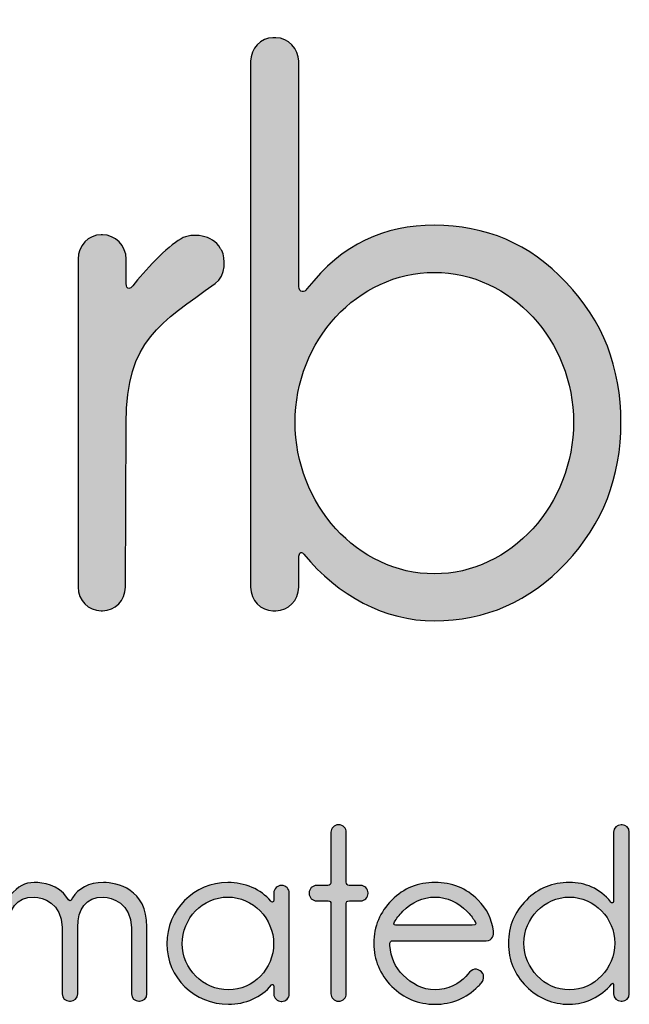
# Model space of a CAD drawing. Extents: x -155 to 554, y -508 to 909.
# Tile 2 of 7: x -29 to 52, y -243 to -111. Entities that reach past the tile are written whole.
import ezdxf

# ---------------------------------------------------------------- set-up
doc = ezdxf.new("R2010")
doc.units = 0
doc.header["$MEASUREMENT"] = 0
doc.layers.add('LAYER_1', color=7, linetype='CONTINUOUS')

# ---------------------------------------------------------------- blocks, each defined once
blk = doc.blocks.new('BLOCK_5')
at = {"layer": 'LAYER_1'}
h = blk.add_hatch(color=1, dxfattribs=at)
h.dxf.hatch_style = 2
edge = h.paths.add_edge_path()
edge.add_spline(control_points=[(17.44, -227.61), (17.44, -227.61), (17.44, -227.67), (17.44, -227.67), (17.44, -228.22), (16.99, -228.68), (16.44, -228.68), (16.44, -228.68), (15.24, -228.68), (14.95, -228.68), (14.63, -228.68), (14.53, -228.74), (14.53, -229.03), (14.53, -229.32), (14.53, -241.12), (14.53, -241.12), (14.53, -241.67), (14.08, -242.12), (13.52, -242.12), (13.52, -242.12), (13.46, -242.12), (13.46, -242.12), (12.91, -242.12), (12.46, -241.67), (12.46, -241.12), (12.46, -241.12), (12.46, -229.36), (12.46, -229.07), (12.46, -228.81), (12.36, -228.68), (12.1, -228.68), (11.87, -228.68), (10.54, -228.68), (10.54, -228.68), (9.99, -228.68), (9.54, -228.22), (9.54, -227.67), (9.54, -227.67), (9.54, -227.61), (9.54, -227.61), (9.54, -227.06), (9.99, -226.6), (10.54, -226.6), (10.54, -226.6), (11.81, -226.6), (12.07, -226.6), (12.33, -226.6), (12.46, -226.41), (12.46, -226.08), (12.46, -225.73), (12.46, -219.48), (12.46, -219.48), (12.46, -218.93), (12.91, -218.47), (13.46, -218.47), (13.46, -218.47), (13.52, -218.47), (13.52, -218.47), (14.08, -218.47), (14.53, -218.93), (14.53, -219.48), (14.53, -219.48), (14.53, -225.89), (14.53, -226.18), (14.53, -226.44), (14.66, -226.6), (14.92, -226.6), (15.18, -226.6), (16.44, -226.6), (16.44, -226.6), (16.99, -226.6), (17.44, -227.06), (17.44, -227.61)], knot_values=[0, 0, 0, 0, 1, 1, 1, 2, 2, 2, 3, 3, 3, 4, 4, 4, 5, 5, 5, 6, 6, 6, 7, 7, 7, 8, 8, 8, 9, 9, 9, 10, 10, 10, 11, 11, 11, 12, 12, 12, 13, 13, 13, 14, 14, 14, 15, 15, 15, 16, 16, 16, 17, 17, 17, 18, 18, 18, 19, 19, 19, 20, 20, 20, 21, 21, 21, 22, 22, 22, 23, 23, 23, 24, 24, 24, 24], degree=3, periodic=1)
h = blk.add_hatch(color=1, dxfattribs=at)
h.dxf.hatch_style = 2
edge = h.paths.add_edge_path()
edge.add_spline(control_points=[(52.47, -241.15), (52.47, -241.7), (52.01, -242.12), (51.5, -242.12), (51.5, -242.12), (51.37, -242.12), (51.37, -242.12), (50.82, -242.12), (50.36, -241.7), (50.36, -241.15), (50.36, -241.15), (50.36, -240.18), (50.36, -239.92), (50.36, -239.82), (50.3, -239.59), (50.14, -239.79), (48.65, -241.5), (46.6, -242.54), (44.43, -242.54), (42.2, -242.54), (40.25, -241.73), (38.67, -240.14), (37.05, -238.52), (36.27, -236.61), (36.27, -234.35), (36.27, -232.08), (37.05, -230.17), (38.67, -228.58), (40.25, -226.96), (42.2, -226.21), (44.43, -226.21), (46.6, -226.21), (48.45, -226.96), (50.01, -228.84), (50.1, -229), (50.36, -229), (50.36, -228.74), (50.36, -227.48), (50.36, -219.44), (50.36, -219.44), (50.36, -218.93), (50.82, -218.47), (51.37, -218.47), (51.37, -218.47), (51.5, -218.47), (51.5, -218.47), (52.01, -218.47), (52.47, -218.93), (52.47, -219.44), (52.47, -219.44), (52.47, -241.15), (52.47, -241.15)], knot_values=[0, 0, 0, 0, 1, 1, 1, 2, 2, 2, 3, 3, 3, 4, 4, 4, 5, 5, 5, 6, 6, 6, 7, 7, 7, 8, 8, 8, 9, 9, 9, 10, 10, 10, 11, 11, 11, 12, 12, 12, 13, 13, 13, 14, 14, 14, 15, 15, 15, 16, 16, 16, 17, 17, 17, 17], degree=3, periodic=1)
edge = h.paths.add_edge_path()
edge.add_spline(control_points=[(44.43, -228.16), (41.06, -228.16), (38.34, -230.98), (38.34, -234.35), (38.34, -237.71), (41.06, -240.6), (44.43, -240.6), (47.8, -240.6), (50.52, -237.71), (50.52, -234.35), (50.52, -230.98), (47.8, -228.16), (44.43, -228.16)], knot_values=[0, 0, 0, 0, 1, 1, 1, 2, 2, 2, 3, 3, 3, 4, 4, 4, 4], degree=3, periodic=1)
h = blk.add_hatch(color=1, dxfattribs=at)
h.dxf.hatch_style = 2
edge = h.paths.add_edge_path()
edge.add_spline(control_points=[(-12.2, -232.17), (-12.2, -232.17), (-12.2, -241.15), (-12.2, -241.15), (-12.2, -241.7), (-12.66, -242.12), (-13.21, -242.12), (-13.21, -242.12), (-13.27, -242.12), (-13.27, -242.12), (-13.82, -242.12), (-14.28, -241.7), (-14.28, -241.15), (-14.28, -241.15), (-14.28, -232.3), (-14.28, -232.3), (-14.28, -229), (-16.93, -228.16), (-18.03, -228.16), (-20.46, -228.16), (-21.47, -229.78), (-21.47, -232.21), (-21.47, -232.6), (-21.47, -241.15), (-21.47, -241.15), (-21.47, -241.7), (-21.92, -242.12), (-22.47, -242.12), (-22.47, -242.12), (-22.57, -242.12), (-22.57, -242.12), (-23.12, -242.12), (-23.57, -241.7), (-23.57, -241.15), (-23.57, -241.15), (-23.57, -232.24), (-23.57, -232.24), (-23.6, -229), (-26.23, -228.16), (-27.3, -228.16), (-29.76, -228.16), (-30.76, -229.78), (-30.76, -232.21), (-30.76, -232.6), (-30.76, -241.15), (-30.76, -241.15), (-30.76, -241.7), (-31.22, -242.12), (-31.77, -242.12), (-31.77, -242.12), (-31.87, -242.12), (-31.87, -242.12), (-32.42, -242.12), (-32.87, -241.7), (-32.87, -241.15), (-32.87, -241.15), (-32.87, -227.61), (-32.87, -227.61), (-32.87, -227.06), (-32.42, -226.6), (-31.87, -226.6), (-31.87, -226.6), (-31.77, -226.6), (-31.77, -226.6), (-31.28, -226.6), (-30.76, -226.93), (-30.76, -227.38), (-30.76, -227.45), (-30.76, -227.8), (-30.76, -227.87), (-30.76, -228.03), (-30.63, -228.06), (-30.54, -227.96), (-29.44, -226.67), (-28.59, -226.21), (-27.3, -226.21), (-26.13, -226.21), (-24.09, -226.51), (-22.92, -228.22), (-22.57, -228.77), (-22.5, -228.81), (-22.18, -228.25), (-21.4, -227.06), (-20.07, -226.21), (-18.03, -226.21), (-16.22, -226.21), (-12.2, -227.06), (-12.2, -232.17)], knot_values=[0, 0, 0, 0, 1, 1, 1, 2, 2, 2, 3, 3, 3, 4, 4, 4, 5, 5, 5, 6, 6, 6, 7, 7, 7, 8, 8, 8, 9, 9, 9, 10, 10, 10, 11, 11, 11, 12, 12, 12, 13, 13, 13, 14, 14, 14, 15, 15, 15, 16, 16, 16, 17, 17, 17, 18, 18, 18, 19, 19, 19, 20, 20, 20, 21, 21, 21, 22, 22, 22, 23, 23, 23, 24, 24, 24, 25, 25, 25, 26, 26, 26, 27, 27, 27, 28, 28, 28, 29, 29, 29, 29], degree=3, periodic=1)
h = blk.add_hatch(color=1, dxfattribs=at)
h.dxf.hatch_style = 2
edge = h.paths.add_edge_path()
edge.add_spline(control_points=[(-1.35, -226.21), (0.89, -226.21), (3.12, -227.12), (4.39, -228.71), (4.48, -228.87), (4.81, -228.97), (4.81, -228.55), (4.81, -228.51), (4.81, -228), (4.81, -227.61), (4.81, -227.06), (5.26, -226.6), (5.81, -226.6), (5.81, -226.6), (5.88, -226.6), (5.88, -226.6), (6.43, -226.6), (6.88, -227.06), (6.88, -227.61), (6.88, -227.61), (6.88, -241.15), (6.88, -241.15), (6.88, -241.7), (6.43, -242.15), (5.88, -242.15), (5.88, -242.15), (5.81, -242.15), (5.81, -242.15), (5.26, -242.15), (4.81, -241.7), (4.81, -241.15), (4.81, -241.15), (4.81, -240.4), (4.81, -240.18), (4.81, -239.79), (4.58, -239.85), (4.52, -239.95), (3.12, -241.6), (1.02, -242.54), (-1.28, -242.54), (-5.82, -242.54), (-9.54, -238.95), (-9.54, -234.41), (-9.54, -229.88), (-5.88, -226.21), (-1.35, -226.21)], knot_values=[0, 0, 0, 0, 1, 1, 1, 2, 2, 2, 3, 3, 3, 4, 4, 4, 5, 5, 5, 6, 6, 6, 7, 7, 7, 8, 8, 8, 9, 9, 9, 10, 10, 10, 11, 11, 11, 12, 12, 12, 13, 13, 13, 14, 14, 14, 15, 15, 15, 15], degree=3, periodic=1)
edge = h.paths.add_edge_path()
edge.add_spline(control_points=[(-1.28, -240.6), (2.09, -240.6), (4.78, -237.78), (4.78, -234.41), (4.78, -231.04), (2.02, -228.16), (-1.35, -228.16), (-4.75, -228.16), (-7.47, -231.04), (-7.47, -234.41), (-7.47, -237.78), (-4.68, -240.6), (-1.28, -240.6)], knot_values=[0, 0, 0, 0, 1, 1, 1, 2, 2, 2, 3, 3, 3, 4, 4, 4, 4], degree=3, periodic=1)
h = blk.add_hatch(color=1, dxfattribs=at)
h.dxf.hatch_style = 2
edge = h.paths.add_edge_path()
edge.add_spline(control_points=[(33.29, -234.02), (33.29, -234.02), (20.88, -234.02), (20.88, -234.02), (20.43, -234.02), (20.33, -234.15), (20.36, -234.64), (20.49, -236.26), (21.07, -237.58), (22.14, -238.62), (23.31, -239.79), (24.74, -240.6), (26.42, -240.6), (28.07, -240.6), (29.79, -239.72), (30.53, -238.82), (31.28, -237.91), (31.73, -237.58), (32.48, -238.04), (33.06, -238.43), (33.09, -239.17), (32.61, -239.69), (32.48, -239.85), (32.35, -239.98), (32.22, -240.11), (30.6, -241.73), (28.69, -242.54), (26.42, -242.54), (24.15, -242.54), (22.24, -241.73), (20.62, -240.14), (19.03, -238.52), (18.22, -236.61), (18.22, -234.35), (18.22, -232.08), (19.03, -230.17), (20.62, -228.58), (22.24, -226.96), (24.15, -226.21), (26.42, -226.21), (28.69, -226.21), (30.6, -226.96), (32.22, -228.58), (33.35, -229.71), (34.03, -231.11), (34.26, -232.73), (34.32, -233.21), (34.19, -234.02), (33.29, -234.02)], knot_values=[0, 0, 0, 0, 1, 1, 1, 2, 2, 2, 3, 3, 3, 4, 4, 4, 5, 5, 5, 6, 6, 6, 7, 7, 7, 8, 8, 8, 9, 9, 9, 10, 10, 10, 11, 11, 11, 12, 12, 12, 13, 13, 13, 14, 14, 14, 15, 15, 15, 16, 16, 16, 16], degree=3, periodic=1)
edge = h.paths.add_edge_path()
edge.add_spline(control_points=[(31.7, -231.33), (31.47, -230.91), (31.15, -230.49), (30.7, -230.07), (29.5, -228.87), (28.07, -228.16), (26.42, -228.16), (24.74, -228.16), (23.31, -228.87), (22.11, -230.07), (21.59, -230.59), (21.24, -231.07), (20.98, -231.5), (20.75, -231.92), (20.91, -231.95), (21.43, -231.95), (21.43, -231.95), (31.41, -231.95), (31.41, -231.95), (32.09, -231.95), (31.89, -231.66), (31.7, -231.33)], knot_values=[0, 0, 0, 0, 1, 1, 1, 2, 2, 2, 3, 3, 3, 4, 4, 4, 5, 5, 5, 6, 6, 6, 7, 7, 7, 7], degree=3, periodic=1)
for points, knots in [([(17.44, -227.61), (17.44, -227.61), (17.44, -227.67), (17.44, -227.67), (17.44, -228.22), (16.99, -228.68), (16.44, -228.68), (16.44, -228.68), (15.24, -228.68), (14.95, -228.68), (14.63, -228.68), (14.53, -228.74), (14.53, -229.03), (14.53, -229.32), (14.53, -241.12), (14.53, -241.12), (14.53, -241.67), (14.08, -242.12), (13.52, -242.12), (13.52, -242.12), (13.46, -242.12), (13.46, -242.12), (12.91, -242.12), (12.46, -241.67), (12.46, -241.12), (12.46, -241.12), (12.46, -229.36), (12.46, -229.07), (12.46, -228.81), (12.36, -228.68), (12.1, -228.68), (11.87, -228.68), (10.54, -228.68), (10.54, -228.68), (9.99, -228.68), (9.54, -228.22), (9.54, -227.67), (9.54, -227.67), (9.54, -227.61), (9.54, -227.61), (9.54, -227.06), (9.99, -226.6), (10.54, -226.6), (10.54, -226.6), (11.81, -226.6), (12.07, -226.6), (12.33, -226.6), (12.46, -226.41), (12.46, -226.08), (12.46, -225.73), (12.46, -219.48), (12.46, -219.48), (12.46, -218.93), (12.91, -218.47), (13.46, -218.47), (13.46, -218.47), (13.52, -218.47), (13.52, -218.47), (14.08, -218.47), (14.53, -218.93), (14.53, -219.48), (14.53, -219.48), (14.53, -225.89), (14.53, -226.18), (14.53, -226.44), (14.66, -226.6), (14.92, -226.6), (15.18, -226.6), (16.44, -226.6), (16.44, -226.6), (16.99, -226.6), (17.44, -227.06), (17.44, -227.61)], [0, 0, 0, 0, 1, 1, 1, 2, 2, 2, 3, 3, 3, 4, 4, 4, 5, 5, 5, 6, 6, 6, 7, 7, 7, 8, 8, 8, 9, 9, 9, 10, 10, 10, 11, 11, 11, 12, 12, 12, 13, 13, 13, 14, 14, 14, 15, 15, 15, 16, 16, 16, 17, 17, 17, 18, 18, 18, 19, 19, 19, 20, 20, 20, 21, 21, 21, 22, 22, 22, 23, 23, 23, 24, 24, 24, 24]), ([(52.47, -241.15), (52.47, -241.7), (52.01, -242.12), (51.5, -242.12), (51.5, -242.12), (51.37, -242.12), (51.37, -242.12), (50.82, -242.12), (50.36, -241.7), (50.36, -241.15), (50.36, -241.15), (50.36, -240.18), (50.36, -239.92), (50.36, -239.82), (50.3, -239.59), (50.14, -239.79), (48.65, -241.5), (46.6, -242.54), (44.43, -242.54), (42.2, -242.54), (40.25, -241.73), (38.67, -240.14), (37.05, -238.52), (36.27, -236.61), (36.27, -234.35), (36.27, -232.08), (37.05, -230.17), (38.67, -228.58), (40.25, -226.96), (42.2, -226.21), (44.43, -226.21), (46.6, -226.21), (48.45, -226.96), (50.01, -228.84), (50.1, -229), (50.36, -229), (50.36, -228.74), (50.36, -227.48), (50.36, -219.44), (50.36, -219.44), (50.36, -218.93), (50.82, -218.47), (51.37, -218.47), (51.37, -218.47), (51.5, -218.47), (51.5, -218.47), (52.01, -218.47), (52.47, -218.93), (52.47, -219.44), (52.47, -219.44), (52.47, -241.15), (52.47, -241.15)], [0, 0, 0, 0, 1, 1, 1, 2, 2, 2, 3, 3, 3, 4, 4, 4, 5, 5, 5, 6, 6, 6, 7, 7, 7, 8, 8, 8, 9, 9, 9, 10, 10, 10, 11, 11, 11, 12, 12, 12, 13, 13, 13, 14, 14, 14, 15, 15, 15, 16, 16, 16, 17, 17, 17, 17]), ([(-12.2, -232.17), (-12.2, -232.17), (-12.2, -241.15), (-12.2, -241.15), (-12.2, -241.7), (-12.66, -242.12), (-13.21, -242.12), (-13.21, -242.12), (-13.27, -242.12), (-13.27, -242.12), (-13.82, -242.12), (-14.28, -241.7), (-14.28, -241.15), (-14.28, -241.15), (-14.28, -232.3), (-14.28, -232.3), (-14.28, -229), (-16.93, -228.16), (-18.03, -228.16), (-20.46, -228.16), (-21.47, -229.78), (-21.47, -232.21), (-21.47, -232.6), (-21.47, -241.15), (-21.47, -241.15), (-21.47, -241.7), (-21.92, -242.12), (-22.47, -242.12), (-22.47, -242.12), (-22.57, -242.12), (-22.57, -242.12), (-23.12, -242.12), (-23.57, -241.7), (-23.57, -241.15), (-23.57, -241.15), (-23.57, -232.24), (-23.57, -232.24), (-23.6, -229), (-26.23, -228.16), (-27.3, -228.16), (-29.76, -228.16), (-30.76, -229.78), (-30.76, -232.21), (-30.76, -232.6), (-30.76, -241.15), (-30.76, -241.15), (-30.76, -241.7), (-31.22, -242.12), (-31.77, -242.12), (-31.77, -242.12), (-31.87, -242.12), (-31.87, -242.12), (-32.42, -242.12), (-32.87, -241.7), (-32.87, -241.15), (-32.87, -241.15), (-32.87, -227.61), (-32.87, -227.61), (-32.87, -227.06), (-32.42, -226.6), (-31.87, -226.6), (-31.87, -226.6), (-31.77, -226.6), (-31.77, -226.6), (-31.28, -226.6), (-30.76, -226.93), (-30.76, -227.38), (-30.76, -227.45), (-30.76, -227.8), (-30.76, -227.87), (-30.76, -228.03), (-30.63, -228.06), (-30.54, -227.96), (-29.44, -226.67), (-28.59, -226.21), (-27.3, -226.21), (-26.13, -226.21), (-24.09, -226.51), (-22.92, -228.22), (-22.57, -228.77), (-22.5, -228.81), (-22.18, -228.25), (-21.4, -227.06), (-20.07, -226.21), (-18.03, -226.21), (-16.22, -226.21), (-12.2, -227.06), (-12.2, -232.17)], [0, 0, 0, 0, 1, 1, 1, 2, 2, 2, 3, 3, 3, 4, 4, 4, 5, 5, 5, 6, 6, 6, 7, 7, 7, 8, 8, 8, 9, 9, 9, 10, 10, 10, 11, 11, 11, 12, 12, 12, 13, 13, 13, 14, 14, 14, 15, 15, 15, 16, 16, 16, 17, 17, 17, 18, 18, 18, 19, 19, 19, 20, 20, 20, 21, 21, 21, 22, 22, 22, 23, 23, 23, 24, 24, 24, 25, 25, 25, 26, 26, 26, 27, 27, 27, 28, 28, 28, 29, 29, 29, 29]), ([(-1.35, -226.21), (0.89, -226.21), (3.12, -227.12), (4.39, -228.71), (4.48, -228.87), (4.81, -228.97), (4.81, -228.55), (4.81, -228.51), (4.81, -228), (4.81, -227.61), (4.81, -227.06), (5.26, -226.6), (5.81, -226.6), (5.81, -226.6), (5.88, -226.6), (5.88, -226.6), (6.43, -226.6), (6.88, -227.06), (6.88, -227.61), (6.88, -227.61), (6.88, -241.15), (6.88, -241.15), (6.88, -241.7), (6.43, -242.15), (5.88, -242.15), (5.88, -242.15), (5.81, -242.15), (5.81, -242.15), (5.26, -242.15), (4.81, -241.7), (4.81, -241.15), (4.81, -241.15), (4.81, -240.4), (4.81, -240.18), (4.81, -239.79), (4.58, -239.85), (4.52, -239.95), (3.12, -241.6), (1.02, -242.54), (-1.28, -242.54), (-5.82, -242.54), (-9.54, -238.95), (-9.54, -234.41), (-9.54, -229.88), (-5.88, -226.21), (-1.35, -226.21)], [0, 0, 0, 0, 1, 1, 1, 2, 2, 2, 3, 3, 3, 4, 4, 4, 5, 5, 5, 6, 6, 6, 7, 7, 7, 8, 8, 8, 9, 9, 9, 10, 10, 10, 11, 11, 11, 12, 12, 12, 13, 13, 13, 14, 14, 14, 15, 15, 15, 15]), ([(33.29, -234.02), (33.29, -234.02), (20.88, -234.02), (20.88, -234.02), (20.43, -234.02), (20.33, -234.15), (20.36, -234.64), (20.49, -236.26), (21.07, -237.58), (22.14, -238.62), (23.31, -239.79), (24.74, -240.6), (26.42, -240.6), (28.07, -240.6), (29.79, -239.72), (30.53, -238.82), (31.28, -237.91), (31.73, -237.58), (32.48, -238.04), (33.06, -238.43), (33.09, -239.17), (32.61, -239.69), (32.48, -239.85), (32.35, -239.98), (32.22, -240.11), (30.6, -241.73), (28.69, -242.54), (26.42, -242.54), (24.15, -242.54), (22.24, -241.73), (20.62, -240.14), (19.03, -238.52), (18.22, -236.61), (18.22, -234.35), (18.22, -232.08), (19.03, -230.17), (20.62, -228.58), (22.24, -226.96), (24.15, -226.21), (26.42, -226.21), (28.69, -226.21), (30.6, -226.96), (32.22, -228.58), (33.35, -229.71), (34.03, -231.11), (34.26, -232.73), (34.32, -233.21), (34.19, -234.02), (33.29, -234.02)], [0, 0, 0, 0, 1, 1, 1, 2, 2, 2, 3, 3, 3, 4, 4, 4, 5, 5, 5, 6, 6, 6, 7, 7, 7, 8, 8, 8, 9, 9, 9, 10, 10, 10, 11, 11, 11, 12, 12, 12, 13, 13, 13, 14, 14, 14, 15, 15, 15, 16, 16, 16, 16]), ([(-1.28, -240.6), (2.09, -240.6), (4.78, -237.78), (4.78, -234.41), (4.78, -231.04), (2.02, -228.16), (-1.35, -228.16), (-4.75, -228.16), (-7.47, -231.04), (-7.47, -234.41), (-7.47, -237.78), (-4.68, -240.6), (-1.28, -240.6)], [0, 0, 0, 0, 1, 1, 1, 2, 2, 2, 3, 3, 3, 4, 4, 4, 4]), ([(31.7, -231.33), (31.47, -230.91), (31.15, -230.49), (30.7, -230.07), (29.5, -228.87), (28.07, -228.16), (26.42, -228.16), (24.74, -228.16), (23.31, -228.87), (22.11, -230.07), (21.59, -230.59), (21.24, -231.07), (20.98, -231.5), (20.75, -231.92), (20.91, -231.95), (21.43, -231.95), (21.43, -231.95), (31.41, -231.95), (31.41, -231.95), (32.09, -231.95), (31.89, -231.66), (31.7, -231.33)], [0, 0, 0, 0, 1, 1, 1, 2, 2, 2, 3, 3, 3, 4, 4, 4, 5, 5, 5, 6, 6, 6, 7, 7, 7, 7]), ([(44.43, -228.16), (41.06, -228.16), (38.34, -230.98), (38.34, -234.35), (38.34, -237.71), (41.06, -240.6), (44.43, -240.6), (47.8, -240.6), (50.52, -237.71), (50.52, -234.35), (50.52, -230.98), (47.8, -228.16), (44.43, -228.16)], [0, 0, 0, 0, 1, 1, 1, 2, 2, 2, 3, 3, 3, 4, 4, 4, 4])]:
    blk.add_open_spline(points, degree=3, knots=knots, dxfattribs=at)

msp = doc.modelspace()

# ---------------------------------------------------------------- hatches: boundary and pattern name
at = {"layer": 'LAYER_1'}
h = msp.add_hatch(color=1, dxfattribs=at)
h.dxf.hatch_style = 2
edge = h.paths.add_edge_path()
edge.add_spline(control_points=[(-3.84, -48.8), (-11.86, -56.83), (-28.32, -48.74), (-45.07, -65.48), (-58.87, -79.29), (-53.64, -90.67), (-57.44, -100.3), (-57.44, -100.3), (-59.24, -100.3), (-59.24, -100.3), (-61.42, -93.04), (-58.04, -84.54), (-68.31, -74.28), (-81.37, -61.22), (-94.19, -67.52), (-100.45, -61.26), (-94.19, -67.52), (-100.49, -80.34), (-87.43, -93.4), (-77.01, -103.82), (-68.47, -100.26), (-61.16, -102.67), (-61.16, -102.67), (-61.23, -106.1), (-61.23, -106.1), (-61.27, -106.14), (-61.31, -106.18), (-61.35, -106.23), (-61.31, -106.19), (-61.27, -106.15), (-61.23, -106.12), (-61.23, -106.12), (-62.32, -164.62), (-62.32, -164.62), (-62.32, -166.83), (-60.61, -168.62), (-58.49, -168.62), (-56.38, -168.62), (-54.66, -166.83), (-54.66, -164.62), (-54.66, -164.62), (-55.82, -102.48), (-55.82, -102.48), (-46.09, -98.39), (-34.51, -104.03), (-20.51, -90.03), (-3.77, -73.29), (-11.86, -56.83), (-3.84, -48.8)], knot_values=[0, 0, 0, 0, 1, 1, 1, 2, 2, 2, 3, 3, 3, 4, 4, 4, 5, 5, 5, 6, 6, 6, 7, 7, 7, 8, 8, 8, 9, 9, 9, 10, 10, 10, 11, 11, 11, 12, 12, 12, 13, 13, 13, 14, 14, 14, 15, 15, 15, 16, 16, 16, 16], degree=3, periodic=1)
edge = h.paths.add_edge_path()
edge.add_spline(control_points=[(-73.95, -89.1), (-82.12, -80.93), (-83.48, -78.2), (-87.39, -74.29), (-83.48, -78.2), (-80.76, -79.56), (-72.59, -87.73), (-65.39, -94.93), (-64.78, -96.6), (-61.12, -100.51), (-61.12, -100.51), (-61.12, -100.62), (-61.12, -100.62), (-65.07, -96.92), (-66.72, -96.32), (-73.95, -89.1)], knot_values=[0, 0, 0, 0, 1, 1, 1, 2, 2, 2, 3, 3, 3, 4, 4, 4, 5, 5, 5, 5], degree=3, periodic=1)
edge = h.paths.add_edge_path()
edge.add_spline(control_points=[(-55.86, -100.39), (-55.86, -100.39), (-55.87, -100.3), (-55.87, -100.3), (-55.87, -100.3), (-55.87, -100.3), (-55.87, -100.3), (-49.38, -93.57), (-48.06, -91.1), (-35.82, -78.86), (-22.16, -65.2), (-24.57, -69.05), (-18.03, -62.51), (-24.57, -69.05), (-20.71, -66.65), (-34.37, -80.3), (-46.63, -92.57), (-49.1, -93.86), (-55.86, -100.39)], knot_values=[0, 0, 0, 0, 1, 1, 1, 2, 2, 2, 3, 3, 3, 4, 4, 4, 5, 5, 5, 6, 6, 6, 6], degree=3, periodic=1)
h = msp.add_hatch(color=1, dxfattribs=at)
h.dxf.hatch_style = 2
edge = h.paths.add_edge_path()
edge.add_spline(control_points=[(4.68, -112.94), (4.68, -112.94), (5.08, -112.94), (5.08, -112.94), (6.76, -112.94), (8.15, -114.42), (8.15, -116.1), (8.15, -116.1), (8.15, -146.3), (8.15, -146.3), (8.15, -147.14), (8.95, -147.14), (9.25, -146.62), (14.01, -140.51), (19.67, -138.09), (26.32, -138.09), (33.17, -138.09), (39.13, -140.51), (43.99, -145.77), (48.96, -150.93), (51.34, -157.14), (51.34, -164.51), (51.34, -171.87), (48.96, -178.08), (43.99, -183.34), (39.13, -188.5), (33.17, -191.13), (26.32, -191.13), (19.67, -191.13), (13.42, -187.76), (8.85, -182.19), (8.35, -181.55), (8.15, -182.29), (8.15, -182.61), (8.15, -182.61), (8.15, -186.6), (8.15, -186.6), (8.15, -188.4), (6.76, -189.76), (5.08, -189.76), (5.08, -189.76), (4.68, -189.76), (4.68, -189.76), (3.09, -189.76), (1.7, -188.4), (1.7, -186.6), (1.7, -186.6), (1.7, -116.1), (1.7, -116.1), (1.7, -114.41), (3.09, -112.94), (4.68, -112.94)], knot_values=[0, 0, 0, 0, 1, 1, 1, 2, 2, 2, 3, 3, 3, 4, 4, 4, 5, 5, 5, 6, 6, 6, 7, 7, 7, 8, 8, 8, 9, 9, 9, 10, 10, 10, 11, 11, 11, 12, 12, 12, 13, 13, 13, 14, 14, 14, 15, 15, 15, 16, 16, 16, 17, 17, 17, 17], degree=3, periodic=0)
edge.add_line((4.68, -112.94), (4.68, -112.94))
edge = h.paths.add_edge_path()
edge.add_spline(control_points=[(26.32, -184.82), (36.65, -184.82), (44.99, -175.45), (44.99, -164.51), (44.99, -153.56), (36.65, -144.41), (26.32, -144.41), (16, -144.41), (7.66, -153.56), (7.66, -164.51), (7.66, -175.45), (16, -184.82), (26.32, -184.82)], knot_values=[0, 0, 0, 0, 1, 1, 1, 2, 2, 2, 3, 3, 3, 4, 4, 4, 4], degree=3, periodic=0)
edge.add_line((26.32, -184.82), (26.32, -184.82))
h = msp.add_hatch(color=1, dxfattribs=at)
h.dxf.hatch_style = 2
edge = h.paths.add_edge_path()
edge.add_spline(control_points=[(4.68, -112.94), (4.68, -112.94), (5.08, -112.94), (5.08, -112.94), (6.76, -112.94), (8.15, -114.42), (8.15, -116.1), (8.15, -116.1), (8.15, -146.3), (8.15, -146.3), (8.15, -147.14), (8.95, -147.14), (9.25, -146.62), (14.01, -140.51), (19.67, -138.09), (26.32, -138.09), (33.17, -138.09), (39.13, -140.51), (43.99, -145.77), (48.96, -150.93), (51.34, -157.14), (51.34, -164.51), (51.34, -171.87), (48.96, -178.08), (43.99, -183.34), (39.13, -188.5), (33.17, -191.13), (26.32, -191.13), (19.67, -191.13), (13.42, -187.76), (8.85, -182.19), (8.35, -181.55), (8.15, -182.29), (8.15, -182.61), (8.15, -182.61), (8.15, -186.6), (8.15, -186.6), (8.15, -188.4), (6.76, -189.76), (5.08, -189.76), (5.08, -189.76), (4.68, -189.76), (4.68, -189.76), (3.09, -189.76), (1.7, -188.4), (1.7, -186.6), (1.7, -186.6), (1.7, -116.1), (1.7, -116.1), (1.7, -114.41), (3.09, -112.94), (4.68, -112.94)], knot_values=[0, 0, 0, 0, 1, 1, 1, 2, 2, 2, 3, 3, 3, 4, 4, 4, 5, 5, 5, 6, 6, 6, 7, 7, 7, 8, 8, 8, 9, 9, 9, 10, 10, 10, 11, 11, 11, 12, 12, 12, 13, 13, 13, 14, 14, 14, 15, 15, 15, 16, 16, 16, 17, 17, 17, 17], degree=3, periodic=1)
edge = h.paths.add_edge_path()
edge.add_spline(control_points=[(26.32, -184.82), (36.65, -184.82), (44.99, -175.45), (44.99, -164.51), (44.99, -153.56), (36.65, -144.41), (26.32, -144.41), (16, -144.41), (7.66, -153.56), (7.66, -164.51), (7.66, -175.45), (16, -184.82), (26.32, -184.82)], knot_values=[0, 0, 0, 0, 1, 1, 1, 2, 2, 2, 3, 3, 3, 4, 4, 4, 4], degree=3, periodic=1)
h = msp.add_hatch(color=1, dxfattribs=at)
h.dxf.hatch_style = 2
edge = h.paths.add_edge_path()
edge.add_spline(control_points=[(-3.06, -145.88), (-10.31, -151.25), (-14.98, -153.35), (-14.98, -164.61), (-14.98, -164.61), (-15.08, -186.6), (-15.08, -186.6), (-15.08, -188.39), (-16.47, -189.76), (-18.15, -189.76), (-18.15, -189.76), (-18.35, -189.76), (-18.35, -189.76), (-20.04, -189.76), (-21.43, -188.39), (-21.43, -186.6), (-21.43, -186.6), (-21.43, -142.62), (-21.43, -142.62), (-21.43, -140.83), (-20.04, -139.36), (-18.35, -139.36), (-18.35, -139.36), (-18.15, -139.36), (-18.15, -139.36), (-16.47, -139.36), (-14.98, -140.83), (-14.98, -142.62), (-14.98, -142.62), (-14.98, -145.88), (-14.98, -145.88), (-14.98, -146.83), (-14.38, -146.62), (-14.08, -146.19), (-12.59, -144.3), (-9.52, -140.93), (-7.63, -139.88), (-6.14, -139.04), (-3.36, -139.36), (-2.37, -141.14), (-2.37, -141.25), (-2.27, -141.36), (-2.17, -141.46), (-1.67, -142.51), (-1.57, -144.83), (-3.06, -145.88)], knot_values=[0, 0, 0, 0, 1, 1, 1, 2, 2, 2, 3, 3, 3, 4, 4, 4, 5, 5, 5, 6, 6, 6, 7, 7, 7, 8, 8, 8, 9, 9, 9, 10, 10, 10, 11, 11, 11, 12, 12, 12, 13, 13, 13, 14, 14, 14, 15, 15, 15, 15], degree=3, periodic=0)
edge.add_line((-3.06, -145.88), (-3.06, -145.88))
h = msp.add_hatch(color=1, dxfattribs=at)
h.dxf.hatch_style = 2
edge = h.paths.add_edge_path()
edge.add_spline(control_points=[(-3.06, -145.88), (-10.31, -151.25), (-14.98, -153.35), (-14.98, -164.61), (-14.98, -164.61), (-15.08, -186.6), (-15.08, -186.6), (-15.08, -188.39), (-16.47, -189.76), (-18.15, -189.76), (-18.15, -189.76), (-18.35, -189.76), (-18.35, -189.76), (-20.04, -189.76), (-21.43, -188.39), (-21.43, -186.6), (-21.43, -186.6), (-21.43, -142.62), (-21.43, -142.62), (-21.43, -140.83), (-20.04, -139.36), (-18.35, -139.36), (-18.35, -139.36), (-18.15, -139.36), (-18.15, -139.36), (-16.47, -139.36), (-14.98, -140.83), (-14.98, -142.62), (-14.98, -142.62), (-14.98, -145.88), (-14.98, -145.88), (-14.98, -146.83), (-14.38, -146.62), (-14.08, -146.19), (-12.59, -144.3), (-9.52, -140.93), (-7.63, -139.88), (-6.14, -139.04), (-3.36, -139.36), (-2.37, -141.14), (-2.37, -141.25), (-2.27, -141.36), (-2.17, -141.46), (-1.67, -142.51), (-1.57, -144.83), (-3.06, -145.88)], knot_values=[0, 0, 0, 0, 1, 1, 1, 2, 2, 2, 3, 3, 3, 4, 4, 4, 5, 5, 5, 6, 6, 6, 7, 7, 7, 8, 8, 8, 9, 9, 9, 10, 10, 10, 11, 11, 11, 12, 12, 12, 13, 13, 13, 14, 14, 14, 15, 15, 15, 15], degree=3, periodic=1)

# ---------------------------------------------------------------- linework, layer by layer
msp.add_open_spline([(-3.84, -48.8), (-11.86, -56.83), (-28.32, -48.74), (-45.07, -65.48), (-58.87, -79.29), (-53.64, -90.67), (-57.44, -100.3), (-57.44, -100.3), (-59.24, -100.3), (-59.24, -100.3), (-61.42, -93.04), (-58.04, -84.54), (-68.31, -74.28), (-81.37, -61.22), (-94.19, -67.52), (-100.45, -61.26), (-94.19, -67.52), (-100.49, -80.34), (-87.43, -93.4), (-77.01, -103.82), (-68.47, -100.26), (-61.16, -102.67), (-61.16, -102.67), (-61.23, -106.1), (-61.23, -106.1), (-61.27, -106.14), (-61.31, -106.18), (-61.35, -106.23), (-61.31, -106.19), (-61.27, -106.15), (-61.23, -106.12), (-61.23, -106.12), (-62.32, -164.62), (-62.32, -164.62), (-62.32, -166.83), (-60.61, -168.62), (-58.49, -168.62), (-56.38, -168.62), (-54.66, -166.83), (-54.66, -164.62), (-54.66, -164.62), (-55.82, -102.48), (-55.82, -102.48), (-46.09, -98.39), (-34.51, -104.03), (-20.51, -90.03), (-3.77, -73.29), (-11.86, -56.83), (-3.84, -48.8)], degree=3, knots=[0, 0, 0, 0, 1, 1, 1, 2, 2, 2, 3, 3, 3, 4, 4, 4, 5, 5, 5, 6, 6, 6, 7, 7, 7, 8, 8, 8, 9, 9, 9, 10, 10, 10, 11, 11, 11, 12, 12, 12, 13, 13, 13, 14, 14, 14, 15, 15, 15, 16, 16, 16, 16], dxfattribs=at)
at = {"layer": 'LAYER_1', "color": 1}
for points, knots in [([(4.68, -112.94), (4.68, -112.94), (5.08, -112.94), (5.08, -112.94), (6.76, -112.94), (8.15, -114.42), (8.15, -116.1), (8.15, -116.1), (8.15, -146.3), (8.15, -146.3), (8.15, -147.14), (8.95, -147.14), (9.25, -146.62), (14.01, -140.51), (19.67, -138.09), (26.32, -138.09), (33.17, -138.09), (39.13, -140.51), (43.99, -145.77), (48.96, -150.93), (51.34, -157.14), (51.34, -164.51), (51.34, -171.87), (48.96, -178.08), (43.99, -183.34), (39.13, -188.5), (33.17, -191.13), (26.32, -191.13), (19.67, -191.13), (13.42, -187.76), (8.85, -182.19), (8.35, -181.55), (8.15, -182.29), (8.15, -182.61), (8.15, -182.61), (8.15, -186.6), (8.15, -186.6), (8.15, -188.4), (6.76, -189.76), (5.08, -189.76), (5.08, -189.76), (4.68, -189.76), (4.68, -189.76), (3.09, -189.76), (1.7, -188.4), (1.7, -186.6), (1.7, -186.6), (1.7, -116.1), (1.7, -116.1), (1.7, -114.41), (3.09, -112.94), (4.68, -112.94)], [0, 0, 0, 0, 1, 1, 1, 2, 2, 2, 3, 3, 3, 4, 4, 4, 5, 5, 5, 6, 6, 6, 7, 7, 7, 8, 8, 8, 9, 9, 9, 10, 10, 10, 11, 11, 11, 12, 12, 12, 13, 13, 13, 14, 14, 14, 15, 15, 15, 16, 16, 16, 17, 17, 17, 17]), ([(4.68, -112.94), (4.68, -112.94), (5.08, -112.94), (5.08, -112.94), (6.76, -112.94), (8.15, -114.42), (8.15, -116.1), (8.15, -116.1), (8.15, -146.3), (8.15, -146.3), (8.15, -147.14), (8.95, -147.14), (9.25, -146.62), (14.01, -140.51), (19.67, -138.09), (26.32, -138.09), (33.17, -138.09), (39.13, -140.51), (43.99, -145.77), (48.96, -150.93), (51.34, -157.14), (51.34, -164.51), (51.34, -171.87), (48.96, -178.08), (43.99, -183.34), (39.13, -188.5), (33.17, -191.13), (26.32, -191.13), (19.67, -191.13), (13.42, -187.76), (8.85, -182.19), (8.35, -181.55), (8.15, -182.29), (8.15, -182.61), (8.15, -182.61), (8.15, -186.6), (8.15, -186.6), (8.15, -188.4), (6.76, -189.76), (5.08, -189.76), (5.08, -189.76), (4.68, -189.76), (4.68, -189.76), (3.09, -189.76), (1.7, -188.4), (1.7, -186.6), (1.7, -186.6), (1.7, -116.1), (1.7, -116.1), (1.7, -114.41), (3.09, -112.94), (4.68, -112.94)], [0, 0, 0, 0, 1, 1, 1, 2, 2, 2, 3, 3, 3, 4, 4, 4, 5, 5, 5, 6, 6, 6, 7, 7, 7, 8, 8, 8, 9, 9, 9, 10, 10, 10, 11, 11, 11, 12, 12, 12, 13, 13, 13, 14, 14, 14, 15, 15, 15, 16, 16, 16, 17, 17, 17, 17]), ([(-3.06, -145.88), (-10.31, -151.25), (-14.98, -153.35), (-14.98, -164.61), (-14.98, -164.61), (-15.08, -186.6), (-15.08, -186.6), (-15.08, -188.39), (-16.47, -189.76), (-18.15, -189.76), (-18.15, -189.76), (-18.35, -189.76), (-18.35, -189.76), (-20.04, -189.76), (-21.43, -188.39), (-21.43, -186.6), (-21.43, -186.6), (-21.43, -142.62), (-21.43, -142.62), (-21.43, -140.83), (-20.04, -139.36), (-18.35, -139.36), (-18.35, -139.36), (-18.15, -139.36), (-18.15, -139.36), (-16.47, -139.36), (-14.98, -140.83), (-14.98, -142.62), (-14.98, -142.62), (-14.98, -145.88), (-14.98, -145.88), (-14.98, -146.83), (-14.38, -146.62), (-14.08, -146.19), (-12.59, -144.3), (-9.52, -140.93), (-7.63, -139.88), (-6.14, -139.04), (-3.36, -139.36), (-2.37, -141.14), (-2.37, -141.25), (-2.27, -141.36), (-2.17, -141.46), (-1.67, -142.51), (-1.57, -144.83), (-3.06, -145.88)], [0, 0, 0, 0, 1, 1, 1, 2, 2, 2, 3, 3, 3, 4, 4, 4, 5, 5, 5, 6, 6, 6, 7, 7, 7, 8, 8, 8, 9, 9, 9, 10, 10, 10, 11, 11, 11, 12, 12, 12, 13, 13, 13, 14, 14, 14, 15, 15, 15, 15]), ([(-3.06, -145.88), (-10.31, -151.25), (-14.98, -153.35), (-14.98, -164.61), (-14.98, -164.61), (-15.08, -186.6), (-15.08, -186.6), (-15.08, -188.39), (-16.47, -189.76), (-18.15, -189.76), (-18.15, -189.76), (-18.35, -189.76), (-18.35, -189.76), (-20.04, -189.76), (-21.43, -188.39), (-21.43, -186.6), (-21.43, -186.6), (-21.43, -142.62), (-21.43, -142.62), (-21.43, -140.83), (-20.04, -139.36), (-18.35, -139.36), (-18.35, -139.36), (-18.15, -139.36), (-18.15, -139.36), (-16.47, -139.36), (-14.98, -140.83), (-14.98, -142.62), (-14.98, -142.62), (-14.98, -145.88), (-14.98, -145.88), (-14.98, -146.83), (-14.38, -146.62), (-14.08, -146.19), (-12.59, -144.3), (-9.52, -140.93), (-7.63, -139.88), (-6.14, -139.04), (-3.36, -139.36), (-2.37, -141.14), (-2.37, -141.25), (-2.27, -141.36), (-2.17, -141.46), (-1.67, -142.51), (-1.57, -144.83), (-3.06, -145.88)], [0, 0, 0, 0, 1, 1, 1, 2, 2, 2, 3, 3, 3, 4, 4, 4, 5, 5, 5, 6, 6, 6, 7, 7, 7, 8, 8, 8, 9, 9, 9, 10, 10, 10, 11, 11, 11, 12, 12, 12, 13, 13, 13, 14, 14, 14, 15, 15, 15, 15]), ([(26.32, -184.82), (36.65, -184.82), (44.99, -175.45), (44.99, -164.51), (44.99, -153.56), (36.65, -144.41), (26.32, -144.41), (16, -144.41), (7.66, -153.56), (7.66, -164.51), (7.66, -175.45), (16, -184.82), (26.32, -184.82)], [0, 0, 0, 0, 1, 1, 1, 2, 2, 2, 3, 3, 3, 4, 4, 4, 4]), ([(26.32, -184.82), (36.65, -184.82), (44.99, -175.45), (44.99, -164.51), (44.99, -153.56), (36.65, -144.41), (26.32, -144.41), (16, -144.41), (7.66, -153.56), (7.66, -164.51), (7.66, -175.45), (16, -184.82), (26.32, -184.82)], [0, 0, 0, 0, 1, 1, 1, 2, 2, 2, 3, 3, 3, 4, 4, 4, 4])]:
    msp.add_open_spline(points, degree=3, knots=knots, dxfattribs=at)

# ---------------------------------------------------------------- block references
at = {"layer": 'LAYER_1'}
msp.add_blockref('BLOCK_5', (0, 0), dxfattribs=at)

doc.saveas('drawing.dxf')
